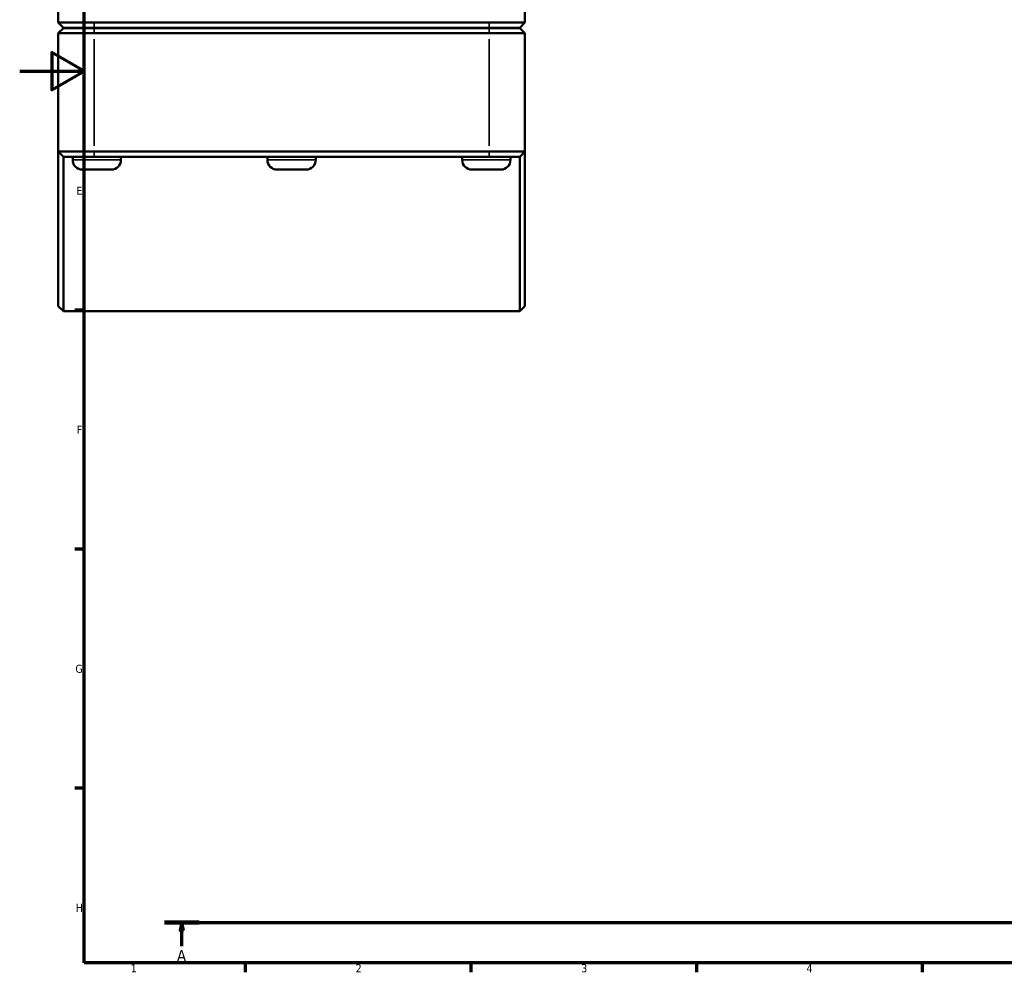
# Model space of a CAD drawing. Header units: millimetres. Extents: x 0 to 1071, y -40 to 1477.
# Tile 1 of 8: x 0 to 306, y 17 to 313. Entities that reach past the tile are written whole.
import ezdxf

# ---------------------------------------------------------------- set-up
doc = ezdxf.new("R2010")
doc.units = ezdxf.units.MM
doc.linetypes.add('CHAIN', pattern=[0.7087, 0.4724, -0.0591, 0.1181, -0.0591])
for name, color, linetype, lineweight in [('Border (ISO)', 7, 'Continuous', 70), ('Section Line (ISO)', 7, 'CHAIN', 70), ('Visible (ISO)', 7, 'Continuous', 50), ('Visible Narrow (ISO)', 7, 'Continuous', 35)]:
    doc.layers.add(name, color=color, linetype=linetype, lineweight=lineweight)
doc.styles.add('Label Text (ISO)', font='tahoma.ttf')
doc.styles.add('Note Text (ISO)', font='tahoma.ttf')

# ---------------------------------------------------------------- blocks, each defined once
blk = doc.blocks.new('Borders Default Border')
at = {"layer": 'Border (ISO)'}
for p, q in [((20, 222.75), (17.1, 222.75)), ((20, 148.5), (17.1, 148.5)), ((20, 74.25), (17.1, 74.25)), ((70.08, 20), (70.08, 17.1)), ((140.17, 20), (140.17, 17.1)), ((210.25, 20), (210.25, 17.1)), ((280.33, 20), (280.33, 17.1))]:
    blk.add_line(p, q, dxfattribs=at)
at = {"layer": 'Border (ISO)', "flags": 128}
for points in [[(20, 20), (20, 574), (821, 574), (821, 20), (20, 20)], [(0, 297), (20, 297), (10, 302.77), (10, 291.23), (20, 297)]]:
    blk.add_lwpolyline(points, dxfattribs=at)
at = {"layer": 'Border (ISO)', "color": 232, "true_color": 0xca0064, "char_height": 2.5, "attachment_point": 7, "style": 'Note Text (ISO)'}
for s, insert in [('E', (17.64, 258.63)), ('F', (17.7, 184.38)), ('G', (17.31, 110.08)), ('H', (17.44, 35.88)), ('1', (34.48, 17.1)), ('2', (104.37, 17.1)), ('3', (174.43, 17.05)), ('4', (244.42, 17.1))]:
    blk.add_mtext(s, dxfattribs=dict(at, insert=insert))
blk = doc.blocks.new('2dTransSection0')
at = {"layer": 'Section Line (ISO)', "linetype": 'CHAIN'}
blk.add_line((44.95, 32.56), (728.35, 32.56), dxfattribs=at)
at = {"layer": 'Section Line (ISO)', "linetype": 'Continuous', "lineweight": 140}
blk.add_line((44.95, 32.56), (55.75, 32.56), dxfattribs=at)
at = {"layer": 'Section Line (ISO)', "linetype": 'Continuous'}
for p, q in [((50.35, 32.56), (49.85, 30.06)), ((50.35, 30.06), (50.35, 32.56)), ((50.85, 30.06), (50.35, 32.56)), ((49.85, 30.06), (50.85, 30.06)), ((50.35, 25.2), (50.35, 30.06))]:
    blk.add_line(p, q, dxfattribs=at)
at = {"layer": 'Section Line (ISO)', "linetype": 'Continuous', "flags": 128}
blk.add_lwpolyline([(50.85, 30.06), (50.35, 32.56), (49.85, 30.06), (50.85, 30.06)], dxfattribs=at)
at = {"layer": 'Section Line (ISO)'}
blk.add_solid([(50.85, 30.06), (50.35, 32.56), (49.85, 30.06), (50.85, 30.06)], dxfattribs=at)
at = {"layer": 'Section Line (ISO)', "insert": (48.86, 20.56), "char_height": 3.5, "attachment_point": 7, "style": 'Label Text (ISO)'}
blk.add_mtext('A', dxfattribs=at)

msp = doc.modelspace()

# ---------------------------------------------------------------- linework, layer by layer
at = {"layer": 'Visible (ISO)'}
for p, q in [((11.959, 348.827), (11.959, 312.077)), ((156.959, 312.077), (156.959, 348.827)), ((13.559, 310.477), (11.959, 312.077)), ((11.959, 312.077), (23.109, 312.077)), ((145.809, 312.077), (23.109, 312.077)), ((145.809, 312.077), (156.959, 312.077)), ((155.359, 310.477), (156.959, 312.077)), ((13.559, 310.377), (11.959, 308.777)), ((23.109, 310.477), (13.559, 310.477)), ((13.559, 310.377), (23.109, 310.377)), ((16.459, 310.477), (16.459, 310.377)), ((23.109, 310.477), (145.809, 310.477)), ((145.809, 310.377), (23.109, 310.377)), ((31.459, 310.477), (31.459, 310.377)), ((76.959, 310.477), (76.959, 310.377)), ((91.959, 310.477), (91.959, 310.377)), ((137.459, 310.477), (137.459, 310.377)), ((155.359, 310.477), (145.809, 310.477)), ((145.809, 310.377), (155.359, 310.377)), ((152.459, 310.477), (152.459, 310.377)), ((155.359, 310.377), (156.959, 308.777)), ((23.109, 308.777), (11.959, 308.777)), ((11.959, 308.777), (11.959, 272.027)), ((23.109, 308.777), (145.809, 308.777)), ((156.959, 308.777), (145.809, 308.777)), ((156.959, 272.027), (156.959, 308.777)), ((11.959, 272.027), (23.109, 272.027)), ((11.959, 224.027), (11.959, 272.027)), ((13.559, 270.427), (11.959, 272.027)), ((13.559, 270.427), (13.559, 222.427)), ((23.109, 270.427), (13.559, 270.427)), ((16.459, 270.427), (16.459, 269.427)), ((145.809, 272.027), (23.109, 272.027)), ((23.109, 270.427), (145.809, 270.427)), ((31.459, 270.427), (31.459, 269.427)), ((76.959, 270.427), (76.959, 269.427)), ((91.959, 270.427), (91.959, 269.427)), ((137.459, 270.427), (137.459, 269.427)), ((145.809, 272.027), (156.959, 272.027)), ((155.359, 270.427), (145.809, 270.427)), ((152.459, 270.427), (152.459, 269.427)), ((155.359, 270.427), (156.959, 272.027)), ((155.359, 222.427), (155.359, 270.427)), ((156.959, 272.027), (156.959, 224.027)), ((19.459, 266.427), (28.459, 266.427)), ((79.959, 266.427), (88.959, 266.427)), ((140.459, 266.427), (149.459, 266.427)), ((11.959, 224.027), (13.559, 222.427)), ((156.959, 224.027), (155.359, 222.427)), ((155.359, 222.427), (13.559, 222.427))]:
    msp.add_line(p, q, dxfattribs=at)
for centre, start, end in [((19.459, 269.427), 180, 270), ((28.459, 269.427), 270, 0), ((79.959, 269.427), 180, 270), ((88.959, 269.427), 270, 0), ((140.459, 269.427), 180, 270), ((149.459, 269.427), 270, 0)]:
    msp.add_arc(centre, 3, start, end, dxfattribs=at)
at = {"layer": 'Visible Narrow (ISO)'}
for p, q in [((23.109, 310.557), (23.109, 311.997)), ((145.809, 310.557), (145.809, 311.997)), ((23.109, 310.297), (23.109, 308.857)), ((145.809, 310.297), (145.809, 308.857)), ((23.109, 273.865), (23.109, 306.94)), ((145.809, 306.94), (145.809, 273.865)), ((31.366, 269.427), (16.551, 269.427)), ((23.109, 270.507), (23.109, 271.947)), ((91.866, 269.427), (77.051, 269.427)), ((152.366, 269.427), (137.551, 269.427)), ((145.809, 270.507), (145.809, 271.947))]:
    msp.add_line(p, q, dxfattribs=at)

# ---------------------------------------------------------------- block references
msp.add_blockref('Borders Default Border', (0, 0))
at = {"layer": 'Section Line (ISO)'}
msp.add_blockref('2dTransSection0', (0, 0), dxfattribs=at)

doc.saveas('drawing.dxf')
